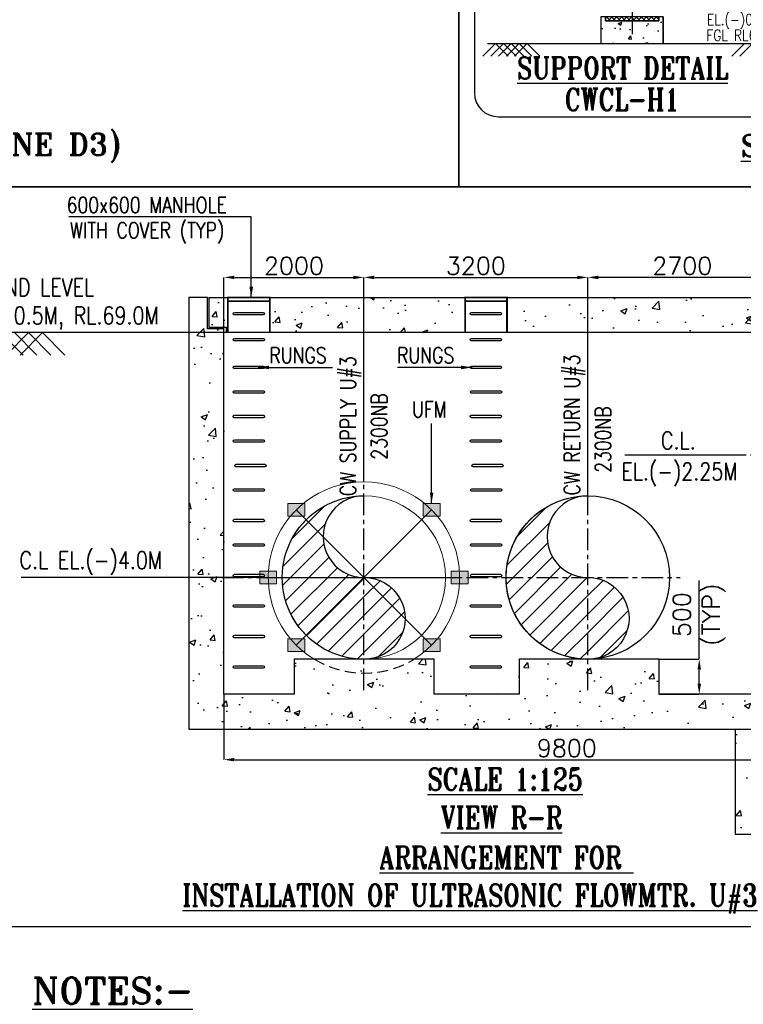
# Model space of a CAD drawing. Header units: inches. Extents: x -341304 to 31571016, y -692717 to 2132253.
# Tile 89 of 256: x 613523 to 654891, y -430594 to -374322. Entities that reach past the tile are written whole.
import ezdxf
from ezdxf.enums import TextEntityAlignment as Align

# ---------------------------------------------------------------- set-up
doc = ezdxf.new("R2010")
doc.units = ezdxf.units.IN
doc.header["$MEASUREMENT"] = 0
for name, pattern in [('CENTER', [2, 1.25, -0.25, 0.25, -0.25]), ('CHAINDOT', [0.875, 0.375, -0.125, 0.0625, -0.125, 0.0625, -0.125]), ('CONTINOUS', [0]), ('HIDDEN', [0.375, 0.25, -0.125])]:
    doc.linetypes.add(name, pattern=pattern)
for name, color, linetype in [('0-CL', 8, 'CENTER'), ('0-CW RETURN', 1, 'Continuous'), ('0-CW SUPPLY', 4, 'Continuous'), ('BASE', 8, 'CHAINDOT'), ('CWPIPES', 7, 'Continuous'), ('DIM', 1, 'Continuous'), ('DWG', 9, 'Continuous'), ('text', 3, 'Continuous')]:
    doc.layers.add(name, color=color, linetype=linetype)
doc.styles.add('ROMANS', font='romans')
doc.styles.add('ROMANT', font='romant', dxfattribs={"height": 5})
doc.dimstyles.new('User-300', dxfattribs={"dimscale": 400, "dimtxt": 1.5, "dimasz": 1.25, "dimexe": 1, "dimexo": 1, "dimgap": 0.4, "dimtad": 1, "dimdec": 0, "dimlfac": 0.5, "dimzin": 0, "dimdsep": 46, "dimtxsty": 'ROMANS', "dimcen": 1, "dimclrd": 8, "dimclre": 8, "dimclrt": 3, "dimadec": 0, "dimazin": 0, "dimtfac": 1, "dimtdec": 0, "dimtix": 1, "dimtofl": 0, "dimtmove": 0, "dimatfit": 3, "dimfxl": 1, "dimtolj": 1, "dimtzin": 0, "dimarcsym": 0})
doc.dimstyles.new('User600', dxfattribs={"dimscale": 500, "dimtxt": 1.5, "dimasz": 1.25, "dimexe": 1, "dimexo": 1, "dimgap": 0.4, "dimtad": 1, "dimdec": 0, "dimzin": 0, "dimdsep": 46, "dimtxsty": 'ROMANS', "dimcen": 1, "dimclrd": 8, "dimclre": 8, "dimclrt": 3, "dimadec": 0, "dimazin": 0, "dimtfac": 1, "dimtdec": 0, "dimtix": 1, "dimtofl": 0, "dimtmove": 0, "dimatfit": 3, "dimfxl": 1, "dimtolj": 1, "dimtzin": 0, "dimarcsym": 0})
pattern_1 = [(50, (385777.7, -15169.3), (3586.3, -313.76), [375, -4125]), (355, (385777.7, -15169.3), (-693.757, 3760.96), [300, -3300]), (100.4514, (386076.6, -15195.5), (2892.544, 3447.2), [318.7, -3505.71]), (46.1842, (385777.7, -14169.3), (5336.21, -827.6), [562.5, -6187.5]), (96.6356, (386222.4, -14238.3), (4673.31, 4870.59), [478.05, -5258.57]), (351.1842, (385777.7, -14169.3), (4673.31, 4870.6), [450, -4950]), (21, (386277.7, -14419.3), (2984.535, -2013.094), [375, -4125]), (326, (386277.7, -14419.3), (1216.577, 3625.75), [300, -3300]), (71.4514, (386526.4, -14587), (4201.11, 1612.656), [318.7, -3505.71]), (37.5, (385777.7, -15169.3), (60.799, 1664.469), [0, -3260, 0, -3350, 0, -3312.5]), (7.5, (385777.7, -15169.3), (1315.348, 1972.059), [0, -1910, 0, -3185, 0, -1262.5]), (327.5, (384662.7, -15169.3), (2669.112, -112.774), [0, -1250, 0, -3900, 0, -5175]), (317.5, (384162.7, -15169.3), (2915.93, 500.525), [0, -1625, 0, -2590, 0, -3675])]

# ---------------------------------------------------------------- blocks, each defined once
blk = doc.blocks.new('*D739')
at = {"layer": '0-CL', "color": 8, "lineweight": -2, "transparency": 16777216}
for p, q in [((347474, -203888), (347474, -199394)), ((345175, -203888), (347474, -203888)), ((347474, -205287), (347474, -204488)), ((345175, -205887), (347474, -205887))]:
    blk.add_line(p, q, dxfattribs=at)
at = {"layer": '0-CL', "color": 8, "transparency": 16777216}
for points in [[(347374, -204488), (347574, -204488), (347474, -203888)], [(347374, -205287), (347574, -205287), (347474, -205887)]]:
    blk.add_solid(points, dxfattribs=at)
at = {"layer": 'Defpoints', "color": 0, "transparency": 16777216}
for p in [(345175, -203888), (345175, -205887), (347474, -205887)]:
    blk.add_point(p, dxfattribs=at)
at = {"layer": '0-CL', "color": 3, "transparency": 16777216, "insert": (347474, -201340), "char_height": 1000, "attachment_point": 5, "rotation": 90, "style": 'ROMANS'}
blk.add_mtext('\\A1;500\\P(TYP)', dxfattribs=at)
blk = doc.blocks.new('*D452')
at = {"layer": '0-CL', "color": 8, "lineweight": -2, "transparency": 16777216}
for p, q in [((341102, -185220), (341102, -182066)), ((351302, -182066), (341702, -182066)), ((351902, -190035), (351902, -182066))]:
    blk.add_line(p, q, dxfattribs=at)
at = {"layer": '0-CL', "color": 8, "transparency": 16777216}
for points in [[(341702, -181966), (341702, -182166), (341102, -182066)], [(351302, -181966), (351302, -182166), (351902, -182066)]]:
    blk.add_solid(points, dxfattribs=at)
at = {"layer": 'Defpoints', "color": 0, "transparency": 16777216}
for p in [(341102, -182066), (341102, -185220), (351902, -190035)]:
    blk.add_point(p, dxfattribs=at)
at = {"layer": '0-CL', "color": 3, "transparency": 16777216, "insert": (346502, -181406), "char_height": 1000, "attachment_point": 5, "style": 'ROMANS'}
blk.add_mtext('\\A1;2700', dxfattribs=at)
blk = doc.blocks.new('*D740')
at = {"layer": '0-CL', "color": 8, "lineweight": -2, "transparency": 16777216}
for p, q in [((320302, -205890), (320302, -209629)), ((320902, -209629), (358902, -209629)), ((359502, -209889), (359502, -209629))]:
    blk.add_line(p, q, dxfattribs=at)
at = {"layer": '0-CL', "color": 8, "transparency": 16777216}
for points in [[(320902, -209529), (320902, -209729), (320302, -209629)], [(358902, -209529), (358902, -209729), (359502, -209629)]]:
    blk.add_solid(points, dxfattribs=at)
at = {"layer": 'Defpoints', "color": 0, "transparency": 16777216}
for p in [(320302, -205890), (359502, -209629), (359502, -209889)]:
    blk.add_point(p, dxfattribs=at)
at = {"layer": '0-CL', "color": 3, "transparency": 16777216, "insert": (339902, -208969), "char_height": 1000, "attachment_point": 5, "style": 'ROMANS'}
blk.add_mtext('\\A1;9800', dxfattribs=at)
blk = doc.blocks.new('*D741')
at = {"layer": '0-CL', "color": 8, "lineweight": -2, "transparency": 16777216}
for p, q in [((328302, -185220), (328302, -182066)), ((328902, -182066), (340502, -182066)), ((341102, -185220), (341102, -182066))]:
    blk.add_line(p, q, dxfattribs=at)
at = {"layer": '0-CL', "color": 8, "transparency": 16777216}
for points in [[(328902, -181966), (328902, -182166), (328302, -182066)], [(340502, -181966), (340502, -182166), (341102, -182066)]]:
    blk.add_solid(points, dxfattribs=at)
at = {"layer": 'Defpoints', "color": 0, "transparency": 16777216}
for p in [(341102, -182066), (328302, -185220), (341102, -185220)]:
    blk.add_point(p, dxfattribs=at)
at = {"layer": '0-CL', "color": 3, "transparency": 16777216, "insert": (334702, -181406), "char_height": 1000, "attachment_point": 5, "style": 'ROMANS'}
blk.add_mtext('\\A1;3200', dxfattribs=at)
blk = doc.blocks.new('*D743')
at = {"layer": '0-CL', "color": 8, "lineweight": -2, "transparency": 16777216}
for p, q in [((320302, -185401), (320302, -182066)), ((320902, -182066), (327702, -182066)), ((328302, -185401), (328302, -182066))]:
    blk.add_line(p, q, dxfattribs=at)
at = {"layer": '0-CL', "color": 8, "transparency": 16777216}
for points in [[(320902, -181966), (320902, -182166), (320302, -182066)], [(327702, -181966), (327702, -182166), (328302, -182066)]]:
    blk.add_solid(points, dxfattribs=at)
at = {"layer": 'Defpoints', "color": 0, "transparency": 16777216}
for p in [(328302, -182066), (320302, -185401), (328302, -185401)]:
    blk.add_point(p, dxfattribs=at)
at = {"layer": '0-CL', "color": 3, "transparency": 16777216, "insert": (324302, -181406), "char_height": 1000, "attachment_point": 5, "style": 'ROMANS'}
blk.add_mtext('\\A1;2000', dxfattribs=at)
blk = doc.blocks.new('A$C388E31B1')
at = {"color": 7}
blk.add_lwpolyline([(-6224, 25830), (54530, 25830), (54530, -11780), (-6224, -11780)], close=True, dxfattribs=at)
at = {"layer": 'text', "color": 1, "lineweight": 25, "style": 'ROMANT'}
blk.add_text('(ZONE D3)', height=1250, dxfattribs=at).set_placement((25946, -9981, -9637))
blk = doc.blocks.new('BFV SEAL')
at = {"layer": 'DIM', "color": 1, "insert": (-396561, -329721, 10342), "char_height": 1250, "width": 21761.29, "attachment_point": 1, "style": 'ROMANT'}
blk.add_mtext('\\pi5809.2;{\\W0.8;SCHEME FOR \\P\\pi1999.7;INSTALLATION OF BFV \\P\\pi7642.6;CW1,2&3}', dxfattribs=at)
blk = doc.blocks.new('G-G')
h = blk.add_hatch()
h.set_pattern_fill('AR-CONC', scale=300)
h.set_pattern_definition([(50, (-555100.4, 249378.7), (2151.7805, -188.2564), [225, -2475]), (355, (-555100.4, 249378.7), (-416.254, 2256.5764), [180, -1980]), (100.45144, (-554921, 249363), (1735.5265, 2068.32), [191.2206, -2103.4263]), (46.1842, (-555100.4, 249978.7), (3201.724, -496.558), [337.5, -3712.5]), (96.63564, (-554833.6, 249937.4), (2803.986, 2922.356), [286.831, -3155.141]), (351.18416, (-555100.4, 249978.7), (2803.986, 2922.356), [270, -2970]), (21, (-554800.4, 249828.7), (1790.721, -1207.8567), [225, -2475]), (326, (-554800.4, 249828.7), (729.946, 2175.45), [180, -1980]), (71.45144, (-554651.2, 249728), (2520.667, 967.5935), [191.2206, -2103.4263]), (37.5, (-555100.4, 249378.7), (36.4796, 998.68156), [0, -1956, 0, -2010, 0, -1987.5]), (7.5, (-555100.4, 249378.7), (789.2086, 1183.2351), [0, -1146, 0, -1911, 0, -757.5]), (327.5, (-555769.4, 249378.7), (1601.4673, -67.6646), [0, -750, 0, -2340, 0, -3105]), (317.5, (-556069.4, 249378.7), (1749.5585, 300.315), [0, -975, 0, -1554, 0, -2205])])
h.paths.add_polyline_path([(139439, -125004.4), (139439, -124778.1), (139179.4, -124778.1), (139179.4, -126308.5), (142740.7, -126308.5), (142740.7, -124778.1), (142481, -124777.4), (142480.4, -125004.4)])
at = {"layer": 'DWG'}
h = blk.add_hatch(dxfattribs=at)
h.set_pattern_fill('ANSI37', color=256, scale=1600, style=0)
h.set_pattern_definition([(45, (1591499.67, -285923.45), (-141.421356, 141.421356), []), (135, (1591499.67, -285923.45), (-141.421356, -141.421356), [])])
h.paths.add_polyline_path([(139439, -125004.4), (142480.4, -125004.4), (142481, -124778.1), (139439, -124778.1)])
at = {"color": 7}
for p, q in [((131942.6, -120283.2), (131942.6, -129119.2)), ((133315.1, -130491.7), (149358.9, -130491.7))]:
    blk.add_line(p, q, dxfattribs=at)
blk.add_lwpolyline([(131053.8, -96878.8), (178827.3, -96878.8), (178827.3, -134489), (131053.8, -134489)], close=True, dxfattribs=at)
at = {"color": 0}
blk.add_lwpolyline([(139439, -125004.4), (139439, -124778.1), (139179.4, -124778.1), (139179.4, -126308.5), (142740.7, -126308.5), (142740.7, -124778.1), (142481, -124777.4), (142480.4, -125004.4), (139439, -125004.4)], dxfattribs=at)
at = {"color": 7}
blk.add_arc((133315.1, -129119.2), 1372.5, 180, 270, dxfattribs=at)
at = {"layer": '0-CL', "linetype": 'CONTINOUS', "lineweight": -3, "ltscale": 2000}
for p, q in [((140960, -120698.6), (140960, -125779.4)), ((133155.1, -126308.5), (132432.9, -127030.7)), ((132688.8, -126308.5), (150311.4, -126308.5)), ((133605.1, -126308.5), (132882.9, -127030.7)), ((133155.1, -126308.5), (133877.3, -127030.7)), ((134055.1, -126308.5), (133332.9, -127030.7)), ((133605.1, -126308.5), (134327.3, -127030.7)), ((134505.1, -126308.5), (133782.9, -127030.7)), ((134055.1, -126308.5), (134777.3, -127030.7)), ((134955.1, -126308.5), (134232.9, -127030.7)), ((134505.1, -126308.5), (135227.3, -127030.7)), ((134955.1, -126308.5), (135677.3, -127030.7)), ((147386.6, -126308.5), (146664.4, -127030.7)), ((147836.6, -126308.5), (147114.4, -127030.7))]:
    blk.add_line(p, q, dxfattribs=at)
at = {"layer": 'DIM', "color": 0}
for p, q in [((139179.4, -124778.1), (139179.4, -126308.5)), ((142740.7, -124778.1), (142740.7, -126308.5))]:
    blk.add_line(p, q, dxfattribs=at)
at = {"layer": 'DWG'}
blk.add_lwpolyline([(139439, -125004.4), (142480.4, -125004.4), (142481, -124778.1), (139439, -124778.1)], close=True, dxfattribs=at)
at = {"layer": 'text', "style": 'ROMANS', "width": 0.8}
for s, p in [('EL.(-)0.5M', (145241.2, -125258, 8961.6)), ('FGL RL69.0M', (145212, -126154.4, 8961.6))]:
    blk.add_text(s, height=637.5, dxfattribs=at).set_placement(p)
at = {"layer": 'text', "color": 1, "lineweight": 25, "style": 'ROMANT', "width": 0.8}
for s, p in [('%%USUPPORT DETAIL', (134392.7, -128329.8, 8961.6)), ('CWCL-H1', (137114.9, -130131.6, -5782.1))]:
    blk.add_text(s, height=1250, dxfattribs=at).set_placement(p)
at = {"layer": 'text', "color": 1, "lineweight": 25, "style": 'ROMANT'}
blk.add_text('%%USECTION G-G', height=1250, dxfattribs=at).set_placement((147173.2, -132771.7, -9636.9))
blk = doc.blocks.new("L'-L'")
h = blk.add_hatch()
h.set_pattern_fill('AR-CONC', color=256, scale=500)
h.set_pattern_definition(pattern_1)
h.paths.add_polyline_path([(361502.4, -207888.5), (361502.4, -183220.2), (360437.5, -183220.2), (360437.5, -185003.8), (359502.4, -185003.8), (359502.4, -205888.7), (345175.4, -205888.8), (345175.4, -203888.5), (337175.4, -203888.7), (337175.4, -205889.1), (332316.3, -205889.1), (332316.3, -203889.1), (324316.3, -203889.2), (324316.3, -205889.2), (320302.4, -205889.5), (320302.4, -185003.5), (319367.2, -185003.5), (319367.2, -183219.9), (318302.4, -183219.9), (318302.4, -207888.7)])
h = blk.add_hatch()
h.set_pattern_fill('AR-CONC', color=256, scale=500)
h.set_pattern_definition(pattern_1)
h.paths.add_polyline_path([(320525.4, -183220.2), (322925.4, -183220.2), (322925.4, -185220.2), (320525.4, -185220.2)], flags=16)
h.paths.add_polyline_path([(334084.3, -183219.9), (336484.3, -183219.9), (336484.3, -185219.9), (334084.3, -185219.9)], flags=16)
edge = h.paths.add_edge_path()
edge.add_line((319443.6, -183219.9), (360361.2, -183219.9))
edge.add_line((360361.2, -183219.9), (360361.2, -184903.5))
edge.add_line((360361.2, -184903.5), (359378.1, -184903.5))
edge.add_line((359378.1, -184903.5), (359378.1, -185220.2))
edge.add_line((359378.1, -185220.2), (320426.6, -185220.2))
edge.add_line((319443.6, -183219.9), (319443.6, -184903.5))
edge.add_line((319443.6, -184903.5), (320426.6, -184903.5))
edge.add_line((320426.6, -184903.5), (320426.6, -185219.9))
h = blk.add_hatch()
h.set_pattern_fill('ANSI31', color=1, scale=0.75)
h.set_pattern_definition([(45, (1702874.10804, 23014.09874), (-0.066291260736, 0.066291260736), [])])
h.paths.add_polyline_path([(323950.6, -194989.4), (324916.9, -194989.4), (324916.9, -195713.2), (323950.6, -195713.2)])
h = blk.add_hatch()
h.set_pattern_fill('ANSI31', color=1, scale=0.75)
h.set_pattern_definition([(45, (1710609.85623, 23014.09874), (-0.066291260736, 0.066291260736), [])])
h.paths.add_polyline_path([(331686.4, -194989.4), (332652.7, -194989.4), (332652.7, -195713.2), (331686.4, -195713.2)])
h = blk.add_hatch()
h.set_pattern_fill('ANSI31', color=1, scale=0.75)
h.set_pattern_definition([(45, (1701271.982135, 19146.22464), (-0.066291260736, 0.066291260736), [])])
h.paths.add_polyline_path([(322348.5, -198857.3), (323314.8, -198857.3), (323314.8, -199581), (322348.5, -199581)])
h = blk.add_hatch()
h.set_pattern_fill('ANSI31', color=1, scale=0.75)
h.set_pattern_definition([(45, (1712211.982135, 19146.22464), (-0.066291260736, 0.066291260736), [])])
h.paths.add_polyline_path([(333288.5, -198857.3), (334254.8, -198857.3), (334254.8, -199581), (333288.5, -199581)])
h = blk.add_hatch()
h.set_pattern_fill('ANSI31', color=1, scale=0.75)
h.set_pattern_definition([(45, (1702874.10804, 15278.35055), (-0.066291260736, 0.066291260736), [])])
h.paths.add_polyline_path([(323950.6, -202725.1), (324916.9, -202725.1), (324916.9, -203448.9), (323950.6, -203448.9)])
h = blk.add_hatch()
h.set_pattern_fill('ANSI31', color=1, scale=0.75)
h.set_pattern_definition([(45, (1710609.85623, 15278.35055), (-0.066291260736, 0.066291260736), [])])
h.paths.add_polyline_path([(331686.4, -202725.1), (332652.7, -202725.1), (332652.7, -203448.9), (331686.4, -203448.9)])
h = blk.add_hatch()
h.set_pattern_fill('AR-CONC', color=256, scale=500)
h.set_pattern_definition(pattern_1)
h.paths.add_polyline_path([(361502.4, -207888.5), (359502.4, -207888.6), (359502.4, -211889.5), (351526, -211889.5), (351526, -207888.6), (349526, -207888.6), (349526, -213888.9), (361502.4, -213888.9)])
at = {"layer": '0-CW RETURN'}
h = blk.add_hatch(dxfattribs=at)
h.set_pattern_fill('ANSI31', color=1, scale=6000, angle=8e-14, style=0)
edge = h.paths.add_edge_path()
edge.add_arc((341109.3, -196884.1), 2335, 89.82878, 270.17122)
edge.add_arc((341123.3, -201554.1), 2335, -90.17122, 90.17122, ccw=False)
edge.add_arc((341102.4, -199219.1), 4670, 89.82904, 270.17096, ccw=False)
at = {"layer": '0-CW SUPPLY', "linetype": 'Continuous'}
h = blk.add_hatch(dxfattribs=at)
h.set_pattern_fill('ANSI31', color=256, scale=6000, angle=8e-14, style=0)
edge = h.paths.add_edge_path()
edge.add_arc((328309.3, -196884.1), 2335, 89.82878, 270.17122)
edge.add_arc((328323.3, -201554.1), 2335, -90.17122, 90.17122, ccw=False)
edge.add_arc((328302.4, -199219.1), 4670, 89.82904, 270.17096, ccw=False)
at = {"color": 7}
for p, q in [((320525.4, -183220.2), (320525.4, -185220.2)), ((322925.4, -183220.2), (322925.4, -185220.2)), ((334084.3, -183220.2, 1911.7), (334084.3, -185220.2, 1911.7)), ((336484.3, -183220.2, 1911.7), (336484.3, -185220.2, 1911.7)), ((341102.4, -194549.1), (341102.4, -184538.9)), ((328302.4, -193748.4), (328302.4, -185155.5))]:
    blk.add_line(p, q, dxfattribs=at)
at = {"color": 8}
for p, q in [((320426.6, -185219.9), (305032.9, -185219.2)), ((307529.5, -185219.2), (308813.4, -186503.1)), ((309129.5, -185219.2), (307845.6, -186503.1)), ((308329.5, -185219.2), (309613.4, -186503.1)), ((309929.5, -185219.2), (308645.6, -186503.1)), ((309129.5, -185219.2), (310413.4, -186503.1)), ((309929.5, -185219.2), (311213.4, -186503.1))]:
    blk.add_line(p, q, dxfattribs=at)
at = {"color": 1}
for p, q in [((328302.4, -199219.1), (324433.8, -195351.3)), ((328302.4, -199219.1), (332169.5, -195351.3)), ((322831.6, -199219.1), (333771.6, -199219.1)), ((328302.4, -199219.1), (324433.8, -203087)), ((328302.4, -199219.1), (332169.5, -203087))]:
    blk.add_line(p, q, dxfattribs=at)
at = {"color": 7}
for points in [[(304654.6, -176882.8), (363489.5, -176882.8), (363489.5, -219184.9), (304654.6, -219184.9)], [(320525.4, -183220.2), (322925.4, -183220.2), (322925.4, -185220.2), (320525.4, -185220.2)], [(334084.3, -183219.9), (336484.3, -183219.9), (336484.3, -185219.9), (334084.3, -185219.9)]]:
    blk.add_lwpolyline(points, close=True, dxfattribs=at)
blk.add_lwpolyline([(361502.4, -207888.5), (361502.4, -183220.2), (360437.5, -183220.2), (360437.5, -185003.8), (359502.4, -185003.8), (359502.4, -205888.7), (345175.4, -205888.8), (345175.4, -203888.5), (337175.4, -203888.7), (337175.4, -205889.1), (332316.3, -205889.1), (332316.3, -203889.1), (324316.3, -203889.2), (324316.3, -205889.2), (320302.4, -205889.5), (320302.4, -185003.5), (319367.2, -185003.5), (319367.2, -183219.9), (318302.4, -183219.9), (318302.4, -207888.7)], close=True)
for points in [[(319443.6, -183219.9), (360361.2, -183219.9), (360361.2, -184903.5), (359378.1, -184903.5), (359378.1, -185220.2), (320426.6, -185220.2)], [(319443.6, -183219.9), (319443.6, -184903.5), (320426.6, -184903.5), (320426.6, -185219.9)]]:
    blk.add_lwpolyline(points, dxfattribs=at)
at = {"color": 7, "elevation": -1911.7}
for points in [[(320899.3, -184068.4), (322549.7, -184068.4, -1), (322549.7, -184206.6), (320893.5, -184206.6, -1), (320893.5, -184068.4)], [(320899.3, -185555.7), (322549.7, -185555.7, -1), (322549.7, -185694), (320893.5, -185694, -1), (320893.5, -185555.7)], [(320899.3, -187141.8), (322549.7, -187141.8, -1), (322549.7, -187280), (320893.5, -187280, -1), (320893.5, -187141.8)], [(320903.1, -188543.5), (322553.5, -188543.5, -1), (322553.5, -188681.7), (320897.4, -188681.7, -1), (320897.4, -188543.5)], [(320899.3, -189945.2), (322549.7, -189945.2, -1), (322549.7, -190083.4), (320893.5, -190083.4, -1), (320893.5, -189945.2)], [(320899.3, -191346.9), (322549.7, -191346.9, -1), (322549.7, -191485.2), (320893.5, -191485.2, -1), (320893.5, -191346.9)], [(320990.8, -192748.6), (322641.3, -192748.6, -1), (322641.3, -192886.9), (320985.1, -192886.9, -1), (320985.1, -192748.6)], [(320906.9, -194150.3), (322557.3, -194150.3, -1), (322557.3, -194288.6), (320901.2, -194288.6, -1), (320901.2, -194150.3)], [(320899.3, -195892), (322549.7, -195892, -1), (322549.7, -196030.3), (320893.5, -196030.3, -1), (320893.5, -195892)], [(320903.1, -197293.7), (322553.5, -197293.7, -1), (322553.5, -197432), (320897.4, -197432, -1), (320897.4, -197293.7)], [(320903.1, -199035.4), (322553.5, -199035.4, -1), (322553.5, -199173.6), (320897.4, -199173.6, -1), (320897.4, -199035.4)], [(320899.3, -200777.1), (322549.7, -200777.1, -1), (322549.7, -200915.3), (320893.5, -200915.3, -1), (320893.5, -200777.1)], [(320899.3, -202518.7), (322549.7, -202518.7, -1), (322549.7, -202657), (320893.5, -202657, -1), (320893.5, -202518.7)], [(320899.3, -204260.4), (322549.7, -204260.4, -1), (322549.7, -204398.7), (320893.5, -204398.7, -1), (320893.5, -204260.4)]]:
    blk.add_lwpolyline(points, format="xyb", dxfattribs=at)
at = {"color": 7}
for points in [[(334458.1, -184068.1), (336108.5, -184068.1, -1), (336108.5, -184206.3), (334452.4, -184206.3, -1), (334452.4, -184068.1)], [(334458.1, -185555.4), (336108.5, -185555.4, -1), (336108.5, -185693.7), (334452.4, -185693.7, -1), (334452.4, -185555.4)], [(334458.1, -187141.5), (336108.5, -187141.5, -1), (336108.5, -187279.7), (334452.4, -187279.7, -1), (334452.4, -187141.5)], [(334461.9, -188543.2), (336112.4, -188543.2, -1), (336112.4, -188681.4), (334456.2, -188681.4, -1), (334456.2, -188543.2)], [(334458.1, -189944.9), (336108.5, -189944.9, -1), (336108.5, -190083.1), (334452.4, -190083.1, -1), (334452.4, -189944.9)], [(334458.1, -191346.6), (336108.5, -191346.6, -1), (336108.5, -191484.9), (334452.4, -191484.9, -1), (334452.4, -191346.6)], [(334549.7, -192748.3), (336200.1, -192748.3, -1), (336200.1, -192886.6), (334544, -192886.6, -1), (334544, -192748.3)], [(334465.7, -194150), (336116.2, -194150, -1), (336116.2, -194288.3), (334460, -194288.3, -1), (334460, -194150)], [(334458.1, -195891.7), (336108.5, -195891.7, -1), (336108.5, -196029.9), (334452.4, -196029.9, -1), (334452.4, -195891.7)], [(334461.9, -197293.4), (336112.4, -197293.4, -1), (336112.4, -197431.7), (334456.2, -197431.7, -1), (334456.2, -197293.4)], [(334461.9, -199035.1), (336112.4, -199035.1, -1), (336112.4, -199173.3), (334456.2, -199173.3, -1), (334456.2, -199035.1)], [(334458.1, -200776.7), (336108.5, -200776.7, -1), (336108.5, -200915), (334452.4, -200915, -1), (334452.4, -200776.7)], [(334458.1, -202518.4), (336108.5, -202518.4, -1), (336108.5, -202656.7), (334452.4, -202656.7, -1), (334452.4, -202518.4)], [(334458.1, -204260.1), (336108.5, -204260.1, -1), (336108.5, -204398.4), (334452.4, -204398.4, -1), (334452.4, -204260.1)]]:
    blk.add_lwpolyline(points, format="xyb", dxfattribs=at)
blk.add_lwpolyline([(349526, -207888.6), (349526, -213888.9), (361502.4, -213888.9), (361502.4, -207888.5)])
at = {"layer": '0-CL', "lineweight": -3, "ltscale": 1000}
for p, q in [((354149.6, -192219.2), (349753.5, -192219.2)), ((328302.4, -205662.3), (328302.4, -192776)), ((341102.4, -205662.3), (341102.4, -192776)), ((320164.6, -199219.1), (346381.9, -199219.1))]:
    blk.add_line(p, q, dxfattribs=at)
at = {"layer": '0-CW RETURN', "color": 1}
blk.add_lwpolyline([(341116.3, -194549.1, 1.0029928), (341116.3, -199219.1, -1.0029928), (341116.3, -203889.1, -1.0029883), (341116.3, -194549.1, -0.9970161)], format="xyb", dxfattribs=at)
blk.add_circle((341102.4, -199219.1), 4670, dxfattribs=at)
at = {"layer": '0-CW SUPPLY', "linetype": 'Continuous'}
blk.add_lwpolyline([(328316.3, -194549.1, 1.0029928), (328316.3, -199219.1, -1.0029928), (328316.3, -203889.1, -1.0029883), (328316.3, -194549.1, -0.9970161)], format="xyb", dxfattribs=at)
at = {"layer": '0-CW SUPPLY', "color": 1, "linetype": 'Continuous', "lineweight": 9, "ltscale": 2500}
for points in [[(323950.6, -194989.4), (324916.9, -194989.4), (324916.9, -195713.2), (323950.6, -195713.2)], [(331686.4, -194989.4), (332652.7, -194989.4), (332652.7, -195713.2), (331686.4, -195713.2)], [(322348.5, -198857.3), (323314.8, -198857.3), (323314.8, -199581), (322348.5, -199581)], [(333288.5, -198857.3), (334254.8, -198857.3), (334254.8, -199581), (333288.5, -199581)], [(323950.6, -202725.1), (324916.9, -202725.1), (324916.9, -203448.9), (323950.6, -203448.9)], [(331686.4, -202725.1), (332652.7, -202725.1), (332652.7, -203448.9), (331686.4, -203448.9)]]:
    blk.add_lwpolyline(points, close=True, dxfattribs=at)
at = {"layer": '0-CW SUPPLY', "color": 4, "linetype": 'Continuous', "lineweight": 9, "ltscale": 2500}
blk.add_circle((328302.4, -199219.1), 4670, dxfattribs=at)
at = {"layer": '0-CW SUPPLY', "color": 1, "linetype": 'Continuous', "lineweight": 9, "ltscale": 2500}
blk.add_arc((328302.4, -199219.1), 5470, 301.37787, 238.62213, dxfattribs=at)
at = {"layer": '0-CW SUPPLY', "color": 1, "linetype": 'HIDDEN', "lineweight": 9, "ltscale": 2500}
blk.add_arc((328329.5, -199219.1), 5470.1, 238.62091, 301.37909, dxfattribs=at)
at = {"layer": 'BASE', "linetype": 'HIDDEN', "lineweight": -3, "ltscale": 1000, "const_width": 100, "elevation": -1911.7}
blk.add_lwpolyline([(320525.4, -183220.2), (322925.4, -183220.2), (322925.4, -183420.2), (320525.4, -183420.2)], close=True, dxfattribs=at)
at = {"layer": 'BASE', "linetype": 'HIDDEN', "lineweight": -3, "ltscale": 1000, "const_width": 100}
for points in [[(320525.4, -183220.2), (320525.4, -185220.2)], [(322925.4, -183220.2), (322925.4, -185220.2)]]:
    blk.add_lwpolyline(points, dxfattribs=at)
blk.add_lwpolyline([(334084.3, -183219.9), (336484.3, -183219.9), (336484.3, -183419.9), (334084.3, -183419.9)], close=True, dxfattribs=at)
at = {"layer": 'BASE', "linetype": 'HIDDEN', "lineweight": -3, "ltscale": 1000, "const_width": 100, "elevation": 1911.7}
for points in [[(334084.3, -183219.9), (334084.3, -185219.9)], [(336484.3, -183219.9), (336484.3, -185219.9)]]:
    blk.add_lwpolyline(points, dxfattribs=at)
at = {"layer": 'CWPIPES', "color": 2, "linetype": 'CENTER'}
for p, q in [((349753.5, -192219.2), (343210.5, -192219.2)), ((322348.5, -199219.1), (308714.9, -199219.1))]:
    blk.add_line(p, q, dxfattribs=at)
at = {"layer": 'text', "style": 'ROMANS', "width": 0.8}
for s, height, p in [('600x600 MANHOLE', 900, (311309.7, -178375.9, -190590.9)), ('WITH COVER (TYP)', 900, (311506.5, -179818.9, -190590.9)), ('GROUND LEVEL', 1000, (304827.2, -183135.1)), ('EL.(-)0.5M, RL.69.0M', 1000, (304851.9, -184743.6)), ('RUNGS', 900, (322900.1, -186967.3)), ('RUNGS', 900, (330198.3, -186966.9, 1911.7)), ('UFM', 900, (331057.4, -190063.9)), ('C.L.', 1000, (345280.1, -191887.1)), ('EL.(-)2.25M', 1000, (343020.5, -193656.6)), ('C.L EL.(-)4.0M', 1000, (308614.7, -198724.1))]:
    blk.add_text(s, height=height, dxfattribs=at).set_placement(p)
for s, p in [('CW SUPPLY U#3', (327845.4, -194568.1)), ('CW RETURN U#3', (340645.4, -194527.8)), ('2300NB', (329624.6, -192480.4)), ('2300NB', (342425.3, -193230.6))]:
    blk.add_text(s, height=900, rotation=90, dxfattribs=at).set_placement(p)
at = {"layer": 'text', "color": 20, "lineweight": 25, "style": 'ROMANT', "width": 0.8}
for s, p in [('%%USCALE 1:125', (336381.9, -210741.9)), ('%%UVIEW R-R', (336165.1, -212935.2)), ('%%UARRANGEMENT FOR ', (336451.5, -215216.2)), ('%%UINSTALLATION OF ULTRASONIC FLOWMTR. U#3', (334362.1, -217582.5))]:
    blk.add_text(s, height=1250, dxfattribs=at).set_placement(p, align=Align.MIDDLE)
at = {"layer": '0-CL'}
for base, p1, p2, picture, middle in [((328302.4, -182066.5), (320302.4, -185401.3), (328302.4, -185401.3), '*D743', (324302.4, -181406.5)), ((341102.4, -182066.5), (328302.4, -185220.2), (341102.4, -185220.2), '*D741', (334702.4, -181406.5)), ((341102.4, -182066.5), (351902.4, -190034.8), (341102.4, -185220.2), '*D452', (346502.4, -181406.5)), ((359502.4, -209628.7), (320302.1, -205889.5), (359502.4, -209889.1), '*D740', (339902.2, -208968.7))]:
    dim = blk.add_linear_dim(base=base, p1=p1, p2=p2, dimstyle='User-300', override={"dimtxt": 2.5, "dimasz": 1.5, "dimexe": 0, "dimexo": 0, "dimtad": 3, "dimlfac": 0.25}, dxfattribs=at)
    dim.commit()
    dim.dimension.update_dxf_attribs({"geometry": picture, "text_midpoint": middle})
dim = blk.add_linear_dim(base=(347474.4, -205887.4), p1=(345175.4, -203888.5), p2=(345175.4, -205887.4), angle=90, text='<>\\X(TYP)', dimstyle='User-300', override={"dimtxt": 2.5, "dimasz": 1.5, "dimexe": 0, "dimexo": 0, "dimtad": 3, "dimlfac": 0.25}, dxfattribs=at)
dim.commit()
dim.dimension.update_dxf_attribs({"geometry": '*D739', "text_midpoint": (347474.4, -201339.9), "dimtype": 160})
at = {"color": 7}
for points in [[(321862.2, -183220.2), (321862.2, -178608), (311442.3, -178608)], [(322248.7, -187210.9, -1911.7), (326506.6, -187210.9, -1911.7)], [(334486.3, -187210.6), (330228.5, -187210.6)], [(332169.5, -194989.4), (332169.5, -190407.6)]]:
    blk.add_leader(points, dimstyle='User600', override={"dimgap": 0.4, "dimtad": 0}, dxfattribs=at)

msp = doc.modelspace()

# ---------------------------------------------------------------- block references
at = {"color": 7}
for name, p in [('A$C388E31B1', (584096.5, -372087.9)), ("L'-L'", (304898.9, -206984.9))]:
    msp.add_blockref(name, p, dxfattribs=at)
at = {"color": 20}
msp.add_blockref('BFV SEAL', (900374.6, -85059.9), dxfattribs=at)
at = {"layer": 'DIM', "color": 0}
msp.add_blockref('G-G', (507572.2, -249378.7), dxfattribs=at)

# ---------------------------------------------------------------- texts
at = {"layer": 'text', "style": 'ROMANT'}
msp.add_text('%%uNOTES:-', height=1500, dxfattribs=at).set_placement((614235.4, -430567.6, 11948.8))

doc.saveas('drawing.dxf')
